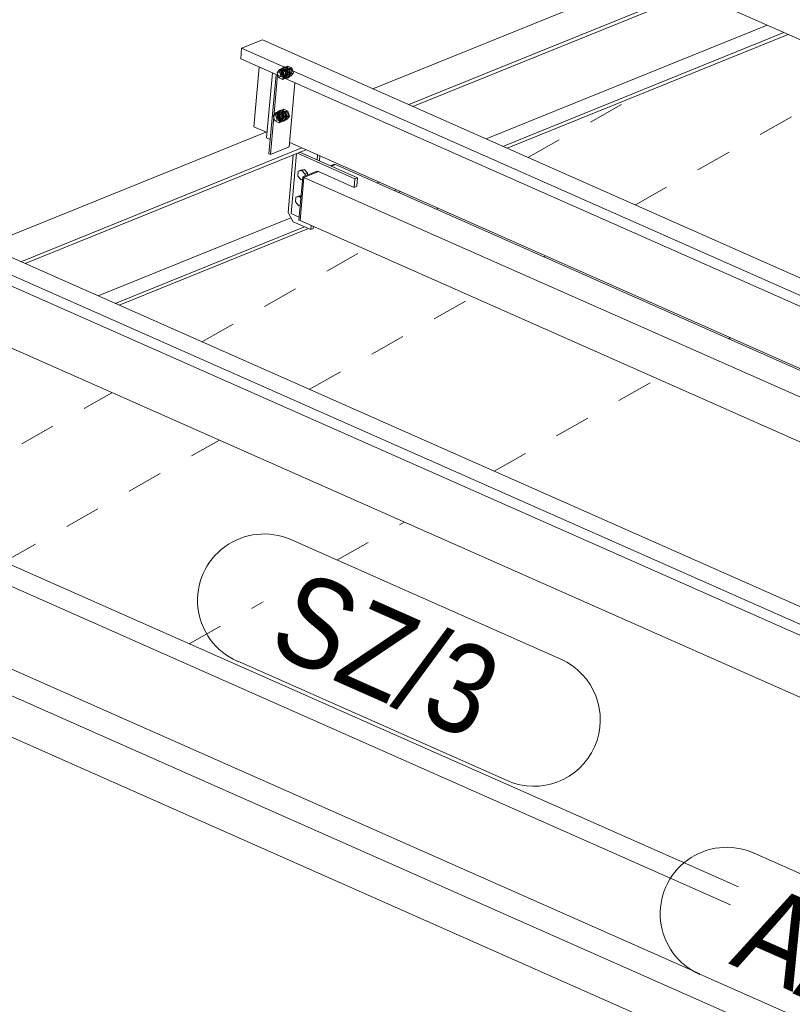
# Model space of a CAD drawing. Header units: millimetres. Extents: x -127 to 701, y 152 to 732.
# Tile 13 of 75: x 417 to 438, y 344 to 372. Entities that reach past the tile are written whole.
import ezdxf

# ---------------------------------------------------------------- set-up
doc = ezdxf.new("R2010")
doc.units = ezdxf.units.MM
for name, pattern in [('XKITLINE00', [0]), ('XKITLINE01', [4, 1, -1, 1, -1]), ('XKITLINE02', [4, 2, -2])]:
    doc.linetypes.add(name, pattern=pattern)
for name, color, linetype, lineweight in [('Schrauben', 7, 'Continuous', 0), ('Teil', 7, 'Continuous', 0), ('Text', 5, 'Continuous', 0)]:
    doc.layers.add(name, color=color, linetype=linetype, lineweight=lineweight)
doc.styles.add('ARIAL', font='ARIAL.TTF')

msp = doc.modelspace()

# ---------------------------------------------------------------- linework, layer by layer
at = {"layer": 'Schrauben', "linetype": 'XKITLINE02', "lineweight": 0}
for p, q in [((423.911, 370.3), (423.862, 370.266)), ((423.937, 370.296), (423.872, 370.205)), ((423.884, 370.275), (423.933, 370.309)), ((423.911, 370.3), (423.933, 370.309)), ((423.972, 370.293), (423.911, 370.3)), ((423.933, 370.309), (423.994, 370.301)), ((423.937, 370.296), (424.025, 370.331)), ((424.046, 370.247), (423.937, 370.296)), ((423.96, 370.241), (424.025, 370.331)), ((424.031, 370.247), (423.972, 370.293)), ((423.994, 370.301), (424.053, 370.256)), ((424.025, 370.331), (424.134, 370.283)), ((423.788, 370.235), (423.723, 370.145)), ((423.723, 370.145), (423.793, 370.173)), ((423.723, 370.145), (423.767, 370.006)), ((423.767, 370.006), (423.838, 370.034)), ((423.788, 370.235), (423.858, 370.264)), ((423.897, 370.187), (423.788, 370.235)), ((423.793, 370.173), (423.858, 370.264)), ((423.838, 370.034), (423.793, 370.173)), ((423.838, 370.18), (423.833, 370.156)), ((423.833, 370.156), (423.834, 370.128)), ((423.834, 370.128), (423.842, 370.1)), ((423.85, 370.199), (423.838, 370.18)), ((423.947, 369.986), (423.838, 370.034)), ((423.862, 370.266), (423.84, 370.201)), ((423.84, 370.201), (423.849, 370.121)), ((423.842, 370.1), (423.855, 370.075)), ((423.854, 370.184), (423.843, 370.151)), ((423.843, 370.151), (423.847, 370.111)), ((423.847, 370.111), (423.867, 370.075)), ((423.849, 370.121), (423.888, 370.049)), ((423.868, 370.211), (423.85, 370.199)), ((423.878, 370.201), (423.854, 370.184)), ((423.855, 370.075), (423.874, 370.054)), ((423.858, 370.264), (423.968, 370.215)), ((423.862, 370.21), (423.884, 370.275)), ((423.871, 370.13), (423.862, 370.21)), ((423.867, 370.075), (423.896, 370.052)), ((423.868, 370.211), (423.903, 370.225)), ((423.888, 370.215), (423.868, 370.211)), ((423.873, 370.194), (423.868, 370.17)), ((423.868, 370.17), (423.869, 370.142)), ((423.869, 370.142), (423.877, 370.114)), ((423.91, 370.058), (423.871, 370.13)), ((423.872, 370.205), (423.96, 370.241)), ((423.872, 370.205), (423.916, 370.066)), ((423.885, 370.214), (423.873, 370.194)), ((423.874, 370.054), (423.895, 370.04)), ((423.877, 370.114), (423.89, 370.089)), ((423.877, 369.957), (423.942, 370.048)), ((423.878, 370.201), (424.054, 370.272)), ((423.909, 370.197), (423.878, 370.201)), ((423.903, 370.225), (423.885, 370.214)), ((423.91, 370.209), (423.888, 370.215)), ((423.888, 370.049), (423.947, 370.003)), ((423.89, 370.179), (423.895, 370.203)), ((423.891, 370.151), (423.89, 370.179)), ((423.89, 370.089), (423.909, 370.068)), ((423.899, 370.123), (423.891, 370.151)), ((423.895, 370.203), (423.907, 370.222)), ((423.895, 370.04), (423.917, 370.035)), ((423.896, 370.052), (423.927, 370.049)), ((423.897, 370.187), (423.968, 370.215)), ((423.942, 370.048), (423.897, 370.187)), ((423.912, 370.098), (423.899, 370.123)), ((423.903, 370.225), (423.925, 370.234)), ((423.923, 370.229), (423.903, 370.225)), ((423.907, 370.222), (423.925, 370.234)), ((423.938, 370.174), (423.909, 370.197)), ((423.909, 370.068), (423.93, 370.054)), ((423.931, 370.195), (423.91, 370.209)), ((423.969, 370.012), (423.91, 370.058)), ((423.931, 370.077), (423.912, 370.098)), ((423.916, 370.066), (424.004, 370.102)), ((423.916, 370.066), (424.026, 370.018)), ((423.917, 370.035), (423.938, 370.038)), ((423.945, 370.223), (423.923, 370.229)), ((423.925, 370.234), (423.945, 370.238)), ((423.927, 370.049), (424.102, 370.12)), ((423.927, 370.049), (423.951, 370.066)), ((423.93, 370.054), (423.952, 370.049)), ((423.95, 370.175), (423.931, 370.195)), ((423.952, 370.063), (423.931, 370.077)), ((423.958, 370.138), (423.938, 370.174)), ((423.938, 370.038), (423.973, 370.052)), ((423.938, 370.038), (423.955, 370.05)), ((423.942, 370.048), (424.012, 370.076)), ((423.945, 370.238), (423.967, 370.232)), ((423.966, 370.21), (423.945, 370.223)), ((424.012, 370.076), (423.947, 369.986)), ((423.964, 370.149), (423.95, 370.175)), ((423.951, 370.066), (423.962, 370.098)), ((423.974, 370.058), (423.952, 370.063)), ((423.952, 370.049), (423.973, 370.052)), ((423.955, 370.05), (423.967, 370.069)), ((423.962, 370.098), (423.958, 370.138)), ((424.004, 370.102), (423.96, 370.241)), ((423.971, 370.121), (423.964, 370.149)), ((423.985, 370.189), (423.966, 370.21)), ((423.967, 370.232), (423.988, 370.219)), ((423.967, 370.069), (423.972, 370.094)), ((423.968, 370.215), (424.012, 370.076)), ((423.972, 370.094), (423.971, 370.121)), ((423.973, 370.052), (423.99, 370.064)), ((423.973, 370.052), (423.995, 370.061)), ((423.995, 370.061), (423.974, 370.058)), ((423.999, 370.164), (423.985, 370.189)), ((423.988, 370.219), (424.007, 370.198)), ((423.99, 370.064), (424.002, 370.083)), ((424.012, 370.073), (423.995, 370.061)), ((424.006, 370.136), (423.999, 370.164)), ((424.002, 370.083), (424.008, 370.108)), ((424.114, 370.053), (424.004, 370.102)), ((424.008, 370.108), (424.006, 370.136)), ((424.007, 370.198), (424.021, 370.172)), ((424.008, 369.996), (424.057, 370.029)), ((424.024, 370.092), (424.012, 370.073)), ((424.018, 370.222), (424.029, 370.255)), ((424.023, 370.182), (424.018, 370.222)), ((424.021, 370.172), (424.028, 370.144)), ((424.042, 370.146), (424.023, 370.182)), ((424.029, 370.117), (424.024, 370.092)), ((424.026, 370.018), (424.091, 370.108)), ((424.026, 370.018), (424.114, 370.053)), ((424.028, 370.144), (424.029, 370.117)), ((424.029, 370.255), (424.054, 370.272)), ((424.079, 370.038), (424.03, 370.005)), ((424.07, 370.174), (424.031, 370.247)), ((424.071, 370.123), (424.042, 370.146)), ((424.046, 370.247), (424.134, 370.283)), ((424.091, 370.108), (424.046, 370.247)), ((424.053, 370.256), (424.092, 370.183)), ((424.054, 370.272), (424.084, 370.268)), ((424.057, 370.029), (424.079, 370.095)), ((424.079, 370.095), (424.07, 370.174)), ((424.102, 370.12), (424.071, 370.123)), ((424.101, 370.104), (424.079, 370.038)), ((424.084, 370.268), (424.113, 370.245)), ((424.091, 370.108), (424.179, 370.144)), ((424.092, 370.183), (424.101, 370.104)), ((424.127, 370.137), (424.102, 370.12)), ((424.113, 370.245), (424.133, 370.209)), ((424.179, 370.144), (424.114, 370.053)), ((424.138, 370.169), (424.127, 370.137)), ((424.133, 370.209), (424.138, 370.169)), ((424.134, 370.283), (424.179, 370.144)), ((423.767, 370.006), (423.877, 369.957)), ((423.877, 369.957), (423.947, 369.986)), ((423.947, 370.003), (424.008, 369.996)), ((424.03, 370.005), (423.969, 370.012)), ((424.008, 369.996), (424.03, 370.005)), ((423.68, 369.028), (423.615, 368.938)), ((423.615, 368.938), (423.685, 368.966)), ((423.615, 368.938), (423.66, 368.799)), ((423.68, 369.028), (423.75, 369.057)), ((423.79, 368.98), (423.68, 369.028)), ((423.685, 368.966), (423.75, 369.057)), ((423.73, 368.827), (423.685, 368.966)), ((423.731, 368.973), (423.725, 368.949)), ((423.725, 368.949), (423.726, 368.921)), ((423.726, 368.921), (423.734, 368.893)), ((423.743, 368.992), (423.731, 368.973)), ((423.755, 369.059), (423.732, 368.994)), ((423.732, 368.994), (423.742, 368.914)), ((423.746, 368.977), (423.735, 368.944)), ((423.735, 368.944), (423.74, 368.905)), ((423.76, 369.004), (423.743, 368.992)), ((423.77, 368.994), (423.746, 368.977)), ((423.75, 369.057), (423.86, 369.008)), ((423.754, 369.003), (423.776, 369.068)), ((423.764, 368.923), (423.754, 369.003)), ((423.803, 369.093), (423.755, 369.059)), ((423.76, 369.004), (423.795, 369.018)), ((423.78, 369.008), (423.76, 369.004)), ((423.766, 368.987), (423.76, 368.963)), ((423.76, 368.963), (423.761, 368.935)), ((423.761, 368.935), (423.769, 368.907)), ((423.829, 369.089), (423.764, 368.998)), ((423.764, 368.998), (423.852, 369.034)), ((423.764, 368.998), (423.809, 368.859)), ((423.803, 368.851), (423.764, 368.923)), ((423.778, 369.007), (423.766, 368.987)), ((423.77, 368.994), (423.946, 369.065)), ((423.801, 368.99), (423.77, 368.994)), ((423.776, 369.068), (423.825, 369.102)), ((423.795, 369.018), (423.778, 369.007)), ((423.802, 369.002), (423.78, 369.008)), ((423.782, 368.972), (423.788, 368.996)), ((423.783, 368.944), (423.782, 368.972)), ((423.791, 368.916), (423.783, 368.944)), ((423.788, 368.996), (423.8, 369.015)), ((423.79, 368.98), (423.86, 369.008)), ((423.834, 368.841), (423.79, 368.98)), ((423.795, 369.018), (423.817, 369.027)), ((423.816, 369.022), (423.795, 369.018)), ((423.8, 369.015), (423.817, 369.027)), ((423.83, 368.967), (423.801, 368.99)), ((423.824, 368.989), (423.802, 369.002)), ((423.803, 369.093), (423.825, 369.102)), ((423.865, 369.086), (423.803, 369.093)), ((423.837, 369.016), (423.816, 369.022)), ((423.817, 369.027), (423.837, 369.031)), ((423.842, 368.968), (423.824, 368.989)), ((423.825, 369.102), (423.887, 369.095)), ((423.829, 369.089), (423.917, 369.124)), ((423.939, 369.04), (423.829, 369.089)), ((423.85, 368.931), (423.83, 368.967)), ((423.837, 369.031), (423.859, 369.025)), ((423.859, 369.003), (423.837, 369.016)), ((423.856, 368.942), (423.842, 368.968)), ((423.855, 368.891), (423.85, 368.931)), ((423.852, 369.034), (423.917, 369.124)), ((423.896, 368.895), (423.852, 369.034)), ((423.864, 368.914), (423.856, 368.942)), ((423.859, 369.025), (423.881, 369.012)), ((423.877, 368.982), (423.859, 369.003)), ((423.86, 369.008), (423.904, 368.869)), ((423.923, 369.04), (423.865, 369.086)), ((423.891, 368.957), (423.877, 368.982)), ((423.881, 369.012), (423.899, 368.991)), ((423.887, 369.095), (423.945, 369.049)), ((423.899, 368.929), (423.891, 368.957)), ((423.899, 368.991), (423.913, 368.965)), ((423.9, 368.901), (423.899, 368.929)), ((423.91, 369.015), (423.922, 369.048)), ((423.915, 368.975), (423.91, 369.015)), ((423.913, 368.965), (423.921, 368.938)), ((423.935, 368.939), (423.915, 368.975)), ((423.917, 369.124), (424.026, 369.076)), ((423.921, 368.938), (423.922, 368.91)), ((423.922, 369.048), (423.946, 369.065)), ((423.962, 368.967), (423.923, 369.04)), ((423.964, 368.916), (423.935, 368.939)), ((423.939, 369.04), (424.026, 369.076)), ((423.983, 368.901), (423.939, 369.04)), ((423.945, 369.049), (423.984, 368.976)), ((423.946, 369.065), (423.977, 369.061)), ((423.972, 368.888), (423.962, 368.967)), ((423.977, 369.061), (424.006, 369.038)), ((423.983, 368.901), (424.071, 368.937)), ((423.984, 368.976), (423.994, 368.897)), ((424.019, 368.93), (423.995, 368.913)), ((424.006, 369.038), (424.025, 369.002)), ((424.071, 368.937), (424.006, 368.846)), ((424.03, 368.962), (424.019, 368.93)), ((424.025, 369.002), (424.03, 368.962)), ((424.026, 369.076), (424.071, 368.937)), ((423.66, 368.799), (423.73, 368.827)), ((423.66, 368.799), (423.769, 368.75)), ((423.839, 368.779), (423.73, 368.827)), ((423.734, 368.893), (423.748, 368.868)), ((423.74, 368.905), (423.759, 368.868)), ((423.742, 368.914), (423.781, 368.842)), ((423.748, 368.868), (423.766, 368.847)), ((423.759, 368.868), (423.788, 368.845)), ((423.766, 368.847), (423.787, 368.833)), ((423.769, 368.907), (423.783, 368.882)), ((423.769, 368.75), (423.834, 368.841)), ((423.769, 368.75), (423.839, 368.779)), ((423.781, 368.842), (423.839, 368.796)), ((423.783, 368.882), (423.801, 368.861)), ((423.787, 368.833), (423.809, 368.828)), ((423.788, 368.845), (423.819, 368.842)), ((423.805, 368.891), (423.791, 368.916)), ((423.801, 368.861), (423.822, 368.847)), ((423.861, 368.805), (423.803, 368.851)), ((423.823, 368.87), (423.805, 368.891)), ((423.809, 368.859), (423.896, 368.895)), ((423.809, 368.859), (423.918, 368.811)), ((423.809, 368.828), (423.83, 368.831)), ((423.819, 368.842), (423.995, 368.913)), ((423.819, 368.842), (423.844, 368.859)), ((423.822, 368.847), (423.844, 368.842)), ((423.844, 368.856), (423.823, 368.87)), ((423.83, 368.831), (423.865, 368.845)), ((423.83, 368.831), (423.847, 368.843)), ((423.834, 368.841), (423.904, 368.869)), ((423.904, 368.869), (423.839, 368.779)), ((423.839, 368.796), (423.901, 368.789)), ((423.844, 368.859), (423.855, 368.891)), ((423.866, 368.851), (423.844, 368.856)), ((423.844, 368.842), (423.865, 368.845)), ((423.847, 368.843), (423.859, 368.862)), ((423.859, 368.862), (423.865, 368.887)), ((423.923, 368.798), (423.861, 368.805)), ((423.865, 368.887), (423.864, 368.914)), ((423.865, 368.845), (423.882, 368.857)), ((423.865, 368.845), (423.887, 368.854)), ((423.887, 368.854), (423.866, 368.851)), ((423.882, 368.857), (423.894, 368.876)), ((423.904, 368.866), (423.887, 368.854)), ((423.894, 368.876), (423.9, 368.901)), ((424.006, 368.846), (423.896, 368.895)), ((423.901, 368.789), (423.949, 368.822)), ((423.901, 368.789), (423.923, 368.798)), ((423.916, 368.885), (423.904, 368.866)), ((423.922, 368.91), (423.916, 368.885)), ((423.918, 368.811), (423.983, 368.901)), ((423.918, 368.811), (424.006, 368.846)), ((423.971, 368.831), (423.923, 368.798)), ((423.949, 368.822), (423.972, 368.888)), ((423.995, 368.913), (423.964, 368.916)), ((423.994, 368.897), (423.971, 368.831))]:
    msp.add_line(p, q, dxfattribs=at)
at = {"layer": 'Schrauben', "linetype": 'XKITLINE00', "lineweight": 0}
for p, q in [((424.305, 367.264), (424.317, 367.396)), ((424.387, 367.425), (424.317, 367.396)), ((424.317, 367.396), (424.417, 367.42)), ((424.488, 367.449), (424.387, 367.425)), ((424.488, 367.449), (424.417, 367.42)), ((424.417, 367.42), (424.506, 367.312)), ((424.488, 367.449), (424.577, 367.341)), ((424.506, 367.312), (424.502, 367.264)), ((424.506, 367.312), (424.577, 367.341)), ((424.577, 367.341), (424.572, 367.292)), ((424.394, 367.156), (424.305, 367.264)), ((424.437, 367.166), (424.394, 367.156)), ((424.24, 366.54), (424.252, 366.672)), ((424.329, 366.431), (424.24, 366.54)), ((424.322, 366.7), (424.252, 366.672)), ((424.252, 366.672), (424.353, 366.696)), ((424.397, 366.718), (424.322, 366.7)), ((424.397, 366.714), (424.353, 366.696)), ((424.353, 366.696), (424.391, 366.65)), ((424.372, 366.442), (424.329, 366.431))]:
    msp.add_line(p, q, dxfattribs=at)
at = {"layer": 'Teil', "linetype": 'XKITLINE00', "lineweight": 0}
for p, q in [((426.398, 369.696), (434.235, 372.868)), ((434.897, 372.575), (506.165, 341.049)), ((427.397, 369.254), (435.234, 372.426)), ((427.514, 369.203), (435.351, 372.374)), ((429.556, 368.299), (437.393, 371.471)), ((430.027, 368.091), (437.864, 371.262)), ((430.144, 368.039), (437.981, 371.211)), ((423.314, 371.06), (422.736, 370.826)), ((423.314, 371.06), (453.205, 357.838)), ((422.736, 370.826), (422.709, 370.532)), ((422.736, 370.826), (469.037, 350.344)), ((422.709, 370.532), (468.924, 350.088)), ((423.226, 370.303), (423.077, 368.638)), ((423.431, 368.326), (423.593, 370.141)), ((423.499, 367.88), (423.696, 370.095)), ((423.539, 367.862), (423.736, 370.077)), ((424.065, 368.075), (424.224, 369.862)), ((415.577, 365.317), (423.414, 368.489)), ((423.077, 368.638), (423.444, 368.475)), ((423.431, 368.326), (423.535, 368.28)), ((424.076, 368.196), (468.283, 348.64)), ((416.576, 364.876), (424.413, 368.047)), ((416.693, 364.824), (424.529, 367.995)), ((423.499, 367.88), (423.539, 367.862)), ((423.539, 367.862), (424.065, 368.075)), ((424.033, 366.243), (424.176, 367.852)), ((424.118, 366.22), (424.267, 367.889)), ((425.897, 367.19), (424.292, 367.899)), ((424.363, 367.928), (425.967, 367.218)), ((424.839, 367.717), (424.851, 367.853)), ((424.904, 367.688), (424.916, 367.824)), ((425.213, 367.551), (425.32, 367.595)), ((425.243, 367.538), (425.35, 367.582)), ((425.35, 367.582), (425.243, 367.538)), ((425.32, 367.595), (425.35, 367.582)), ((425.35, 367.582), (468.264, 348.598)), ((424.443, 367.24), (424.847, 367.403)), ((424.877, 367.39), (424.473, 367.227)), ((424.473, 367.227), (424.877, 367.39)), ((424.847, 367.403), (424.877, 367.39)), ((424.877, 367.39), (425.875, 366.948)), ((424.336, 366.033), (424.443, 367.24)), ((424.473, 367.227), (424.366, 366.02)), ((424.366, 366.02), (424.473, 367.227)), ((424.443, 367.24), (424.473, 367.227)), ((424.473, 367.227), (494.277, 336.348)), ((425.875, 366.948), (425.897, 367.19)), ((425.967, 367.218), (425.897, 367.19)), ((425.967, 367.218), (425.946, 366.977)), ((426.512, 367.068), (426.572, 367.092)), ((425.875, 366.948), (425.946, 366.977)), ((426.983, 366.859), (427.043, 366.883)), ((427.1, 366.808), (427.16, 366.832)), ((412.493, 366.681), (452.464, 349)), ((411.915, 366.447), (476.79, 337.749)), ((424.169, 365.991), (424.033, 366.243)), ((424.344, 366.12), (424.118, 366.22)), ((411.888, 366.153), (499.366, 327.456)), ((418.735, 363.921), (424.112, 366.096)), ((424.665, 365.772), (424.169, 365.991)), ((424.336, 366.033), (424.366, 366.02)), ((424.366, 366.02), (492.796, 335.749)), ((419.206, 363.712), (424.488, 365.85)), ((419.323, 363.66), (424.605, 365.798)), ((424.665, 365.772), (424.675, 365.883)), ((424.665, 365.772), (424.735, 365.8)), ((424.735, 365.8), (424.74, 365.854)), ((424.74, 365.853), (424.742, 365.853)), ((413.255, 363.817), (484.523, 332.291)), ((402.372, 362.586), (436.594, 347.447)), ((401.67, 362.302), (436.374, 346.95)), ((401.67, 359.992), (435.519, 345.019)), ((403.734, 358.341), (473.02, 327.692)), ((473.02, 326.537), (403.734, 357.186))]:
    msp.add_line(p, q, dxfattribs=at)
at = {"layer": 'Teil', "linetype": 'XKITLINE01', "lineweight": 0}
for p, q in [((433.721, 366.457), (440.31, 370.18)), ((430.725, 367.782), (433.793, 369.516)), ((428.166, 366.336), (428.216, 366.364)), ((421.628, 362.641), (426.184, 365.216)), ((431.162, 365.011), (431.212, 365.039)), ((424.624, 361.316), (429.179, 363.89)), ((436.319, 362.729), (436.37, 362.758)), ((429.781, 359.034), (434.337, 361.609)), ((413.118, 357.832), (419.119, 361.223)), ((416.114, 356.507), (422.115, 359.898)), ((425.396, 356.556), (427.272, 357.616)), ((421.272, 354.225), (423.336, 355.392))]:
    msp.add_line(p, q, dxfattribs=at)
at = {"layer": 'Text', "linetype": 'XKITLINE00', "lineweight": 0}
for p, q in [((424.104, 357.127), (431.641, 353.793)), ((422.607, 353.744), (430.144, 350.41)), ((437.012, 348.392), (444.382, 345.132)), ((435.515, 345.009), (442.885, 341.748))]:
    msp.add_line(p, q, dxfattribs=at)
for centre, start, end in [((423.356, 355.435), 66.1372, 246.1372), ((430.892, 352.102), 246.1372, 66.1372), ((436.263, 346.7), 66.1372, 246.1372)]:
    msp.add_arc(centre, 1.85, start, end, dxfattribs=at)

# ---------------------------------------------------------------- texts
at = {"layer": 'Text', "style": 'ARIAL', "width": 0.85}
for s, p in [('SZ/3', (423.399, 354.05)), ('A/16', (436.306, 345.315))]:
    msp.add_text(s, height=2.5, rotation=-23.8637, dxfattribs=at).set_placement(p)

doc.saveas('drawing.dxf')
